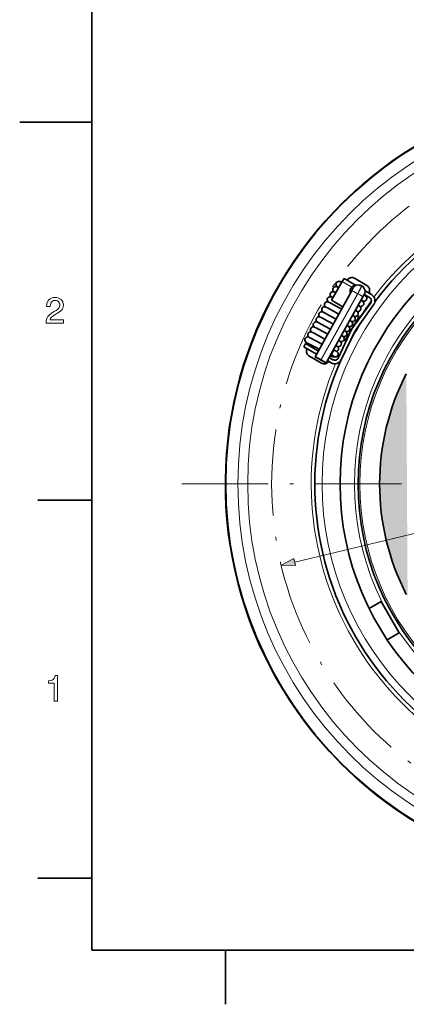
# Model space of a CAD drawing. Extents: x 0 to 354, y 0 to 250.
# Tile 1 of 10: x 0 to 54, y 2 to 139. Entities that reach past the tile are written whole.
import ezdxf

# ---------------------------------------------------------------- set-up
doc = ezdxf.new("R2010")
doc.units = 0
doc.linetypes.add('DASHDOT', pattern=[18.5, 12, -3, 0.5, -3])

msp = doc.modelspace()

# ---------------------------------------------------------------- linework, layer by layer
at = {"color": 7, "lineweight": 35}
for p, q in [((10, 240), (10, 10)), ((10, 10), (344, 10))]:
    msp.add_line(p, q, dxfattribs=at)
at = {"color": 7, "lineweight": 35, "ltscale": 0.25}
msp.add_line((10, 125), (0, 125), dxfattribs=at)
at = {"color": 7, "lineweight": 35, "ltscale": 0.075}
msp.add_line((44.8172, 102.867104), (43.293716, 100.28273), dxfattribs=at)
at = {"color": 7, "lineweight": 35, "ltscale": 0.006225}
msp.add_line((44.745304, 102.74514), (44.517799, 102.84639), dxfattribs=at)
at = {"color": 7, "lineweight": 35, "ltscale": 0.0125}
for p, q in [((44.8172, 102.867104), (45.071114, 103.297836)), ((39.474018, 93.817917), (39.72403, 94.250946))]:
    msp.add_line(p, q, dxfattribs=at)
at = {"color": 7, "lineweight": 13, "ltscale": 0.038029}
msp.add_line((46.127609, 102.09462), (44.8172, 102.867104), dxfattribs=at)
at = {"color": 7, "lineweight": 35, "ltscale": 0.045406}
msp.add_line((46.635715, 102.375504), (45.071114, 103.297836), dxfattribs=at)
at = {"color": 7, "lineweight": 35, "ltscale": 0.05}
for p, q in [((48.245342, 102.297249), (46.522423, 103.312904)), ((40.183239, 92.529213), (41.906155, 91.513557))]:
    msp.add_line(p, q, dxfattribs=at)
at = {"color": 7, "lineweight": 13, "ltscale": 0.262465}
for p, q in [((41.055302, 92.414124), (46.157925, 101.589294)), ((41.82793, 91.999863), (46.930553, 101.175034)), ((41.871593, 91.975555), (46.974216, 101.150719))]:
    msp.add_line(p, q, dxfattribs=at)
at = {"color": 7, "lineweight": 13, "ltscale": 0.004829}
msp.add_line((44.337223, 102.052887), (44.160763, 102.131424), dxfattribs=at)
at = {"color": 7, "lineweight": 35, "ltscale": 0.00125}
msp.add_line((46.001122, 101.905434), (46.025421, 101.949127), dxfattribs=at)
at = {"color": 7, "lineweight": 13, "ltscale": 0.006702}
msp.add_line((46.269066, 101.896988), (46.001122, 101.905434), dxfattribs=at)
at = {"color": 7, "lineweight": 13, "ltscale": 0.007819}
msp.add_line((46.33802, 101.93927), (46.025421, 101.949127), dxfattribs=at)
at = {"color": 7, "lineweight": 35, "ltscale": 0.007824}
msp.add_line((47.107254, 102.375542), (46.794434, 102.385406), dxfattribs=at)
at = {"color": 7, "lineweight": 13, "ltscale": 0.001249}
msp.add_line((46.930553, 101.175034), (46.974216, 101.150719), dxfattribs=at)
at = {"color": 7, "lineweight": 35, "ltscale": 0.001249}
for p, q in [((47.494003, 102.268555), (47.537666, 102.24424)), ((41.765411, 92.001839), (41.809074, 91.977524)), ((41.871593, 91.975555), (41.82793, 91.999863))]:
    msp.add_line(p, q, dxfattribs=at)
at = {"color": 7, "lineweight": 35, "ltscale": 0.025976}
msp.add_line((47.969891, 101.589012), (48.864979, 101.061356), dxfattribs=at)
at = {"color": 7, "lineweight": 35, "ltscale": 0.231219}
msp.add_line((41.052925, 92.414001), (45.548092, 100.496887), dxfattribs=at)
at = {"color": 7, "lineweight": 13, "ltscale": 0.231219}
msp.add_line((41.053516, 92.414185), (45.548683, 100.49707), dxfattribs=at)
at = {"color": 7, "lineweight": 35, "ltscale": 0.262465}
msp.add_line((42.58408, 91.563385), (47.686699, 100.738556), dxfattribs=at)
at = {"color": 7, "lineweight": 35, "ltscale": 0.046667}
msp.add_line((43.293716, 100.28273), (44.901798, 99.33477), dxfattribs=at)
at = {"color": 7, "lineweight": 35, "ltscale": 0.111597}
msp.add_line((48.762867, 99.907677), (46.153965, 96.285561), dxfattribs=at)
at = {"color": 7, "lineweight": 35, "ltscale": 0.00209}
msp.add_line((47.448383, 100.309738), (47.519028, 100.264999), dxfattribs=at)
at = {"color": 7, "lineweight": 35, "ltscale": 0.021688}
msp.add_line((48.611065, 100.63063), (47.863743, 101.071175), dxfattribs=at)
at = {"color": 7, "lineweight": 35, "ltscale": 0.11046}
msp.add_line((49.168583, 99.615448), (46.58625, 96.03022), dxfattribs=at)
at = {"color": 7, "lineweight": 35, "ltscale": 0.0975}
msp.add_line((45.19046, 94.616714), (47.140457, 97.994217), dxfattribs=at)
at = {"color": 7, "lineweight": 35, "ltscale": 0.002582}
msp.add_line((46.665459, 97.171494), (46.754887, 97.119858), dxfattribs=at)
at = {"color": 7, "lineweight": 35, "ltscale": 0.112282}
msp.add_line((44.229317, 92.227547), (46.153965, 96.285561), dxfattribs=at)
at = {"color": 7, "lineweight": 35, "ltscale": 0.111146}
msp.add_line((44.681084, 92.013283), (46.58625, 96.03022), dxfattribs=at)
at = {"color": 7, "lineweight": 35, "ltscale": 0.000385}
msp.add_line((47.190098, 96.868591), (47.203426, 96.860893), dxfattribs=at)
at = {"color": 7, "lineweight": 35, "ltscale": 0.001976}
msp.add_line((45.665459, 95.439438), (45.733921, 95.39991), dxfattribs=at)
at = {"color": 7, "lineweight": 35, "ltscale": 0.001013}
msp.add_line((46.16835, 95.149094), (46.203426, 95.128845), dxfattribs=at)
at = {"color": 7, "lineweight": 35, "ltscale": 0.051572}
msp.add_line((41.251095, 92.770332), (39.474018, 93.817917), dxfattribs=at)
at = {"color": 7, "lineweight": 35, "ltscale": 0.051371}
msp.add_line((39.72403, 94.250946), (41.494186, 93.207443), dxfattribs=at)
at = {"color": 7, "lineweight": 35, "ltscale": 0.006069}
msp.add_line((40.811554, 93.609863), (40.93483, 93.818985), dxfattribs=at)
at = {"color": 7, "lineweight": 35, "ltscale": 0.009999}
msp.add_line((43.570053, 93.200829), (43.375668, 92.851295), dxfattribs=at)
at = {"color": 7, "lineweight": 13, "ltscale": 0.001852}
for p, q in [((43.496014, 93.203163), (43.570053, 93.200829)), ((43.301628, 92.85363), (43.375668, 92.851295))]:
    msp.add_line(p, q, dxfattribs=at)
at = {"color": 7, "lineweight": 35, "ltscale": 0.004896}
msp.add_line((43.555237, 93.309654), (43.750999, 93.303482), dxfattribs=at)
at = {"color": 7, "lineweight": 35, "ltscale": 0.006247}
for p, q in [((43.841896, 93.278343), (44.060207, 93.156784)), ((43.453125, 92.579285), (43.671436, 92.457726))]:
    msp.add_line(p, q, dxfattribs=at)
at = {"color": 7, "lineweight": 35, "ltscale": 4.5e-05}
for p, q in [((41.053516, 92.414185), (41.055302, 92.414124)), ((42.583488, 91.56321), (42.581703, 91.563263))]:
    msp.add_line(p, q, dxfattribs=at)
at = {"color": 7, "lineweight": 35, "ltscale": 0.014779}
msp.add_line((43.269726, 91.580353), (42.760471, 91.880562), dxfattribs=at)
at = {"color": 7, "lineweight": 35, "ltscale": 0.015093}
msp.add_line((43.003559, 92.317673), (43.52364, 92.011086), dxfattribs=at)
at = {"color": 7, "lineweight": 13, "ltscale": 0.007475}
msp.add_line((43.154293, 92.588707), (43.453125, 92.579285), dxfattribs=at)
at = {"color": 7, "lineweight": 13, "ltscale": 0.008936}
msp.add_line((43.314182, 92.468987), (43.671436, 92.457726), dxfattribs=at)
at = {"color": 7, "lineweight": 35, "ltscale": 0.008936}
msp.add_line((43.495975, 92.418716), (43.853233, 92.407455), dxfattribs=at)
at = {"color": 7, "lineweight": 13}
msp.add_line((38.208023, 63.91523), (128.794922, 85.557396), dxfattribs=at)
at = {"color": 7, "linetype": 'DASHDOT', "lineweight": 13}
msp.add_line((145.519974, 74.750755), (21.478657, 74.750755), dxfattribs=at)
at = {"color": 7, "lineweight": 35, "ltscale": 0.1875}
for p, q in [((10, 72.5), (2.5, 72.5)), ((10, 20), (2.5, 20)), ((28.6, 10), (28.6, 2.5))]:
    msp.add_line(p, q, dxfattribs=at)
at = {"color": 7, "lineweight": 35, "ltscale": 0.04793}
msp.add_line((48.546097, 57.451283), (50.206436, 58.409882), dxfattribs=at)
at = {"color": 7, "lineweight": 35, "ltscale": 0.125}
msp.add_line((50.206436, 58.409882), (52.706436, 54.079754), dxfattribs=at)
at = {"color": 7, "lineweight": 35, "ltscale": 0.047913}
msp.add_line((52.706436, 54.079754), (51.046673, 53.12149), dxfattribs=at)
at = {"color": 7, "lineweight": 35}
for points in [[(44.31781, 102.019745), (44.112885, 102.147789), (44.001163, 102.253944), (43.941433, 102.372398), (43.923645, 102.507416), (43.951759, 102.639763), (44.022251, 102.755104), (44.127213, 102.8405), (44.255936, 102.886353), (44.426113, 102.87944), (44.517799, 102.84639)], [(43.527775, 101.454796), (43.701214, 101.411949), (43.901443, 101.313431)], [(43.916546, 102.153854), (44.081882, 102.11451), (44.308056, 102.003273)], [(46.210983, 101.752686), (45.737755, 100.841202), (45.548092, 100.496887)], [(47.537666, 102.24424), (47.7239, 102.103958), (47.865067, 101.918327), (47.950562, 101.701157), (47.973846, 101.468124), (47.926342, 101.217125), (47.821747, 100.988457), (47.686699, 100.738556)], [(42.750233, 100.056671), (42.913475, 100.018219), (43.128056, 99.91317), (43.966827, 99.463562), (44.737083, 99.038559)], [(43.139004, 100.755737), (43.303432, 100.716774), (43.494755, 100.623589)], [(47.425289, 100.268433), (47.611961, 100.150902), (47.735222, 100.024902), (47.792324, 99.875511), (47.786335, 99.714928), (47.747246, 99.615128)], [(47.834557, 101.013924), (48.033119, 100.889313), (48.149376, 100.774292), (48.205486, 100.652115), (48.218136, 100.518265), (48.186062, 100.388351), (48.112724, 100.276016), (48.013512, 100.197998), (47.87859, 100.151863), (47.730938, 100.156662), (47.574245, 100.216721), (47.435238, 100.286606)], [(41.972691, 98.658554), (42.135933, 98.620094), (42.350513, 98.515045), (43.189285, 98.065445), (43.959541, 97.640442)], [(42.361462, 99.357613), (42.524704, 99.319153), (42.739285, 99.214111), (43.578056, 98.764503), (44.348312, 98.3395)], [(46.647747, 98.870308), (46.834419, 98.752785), (46.95768, 98.626778), (47.014782, 98.477386), (47.008793, 98.316803), (46.969704, 98.21701)], [(47.036518, 99.569366), (47.22319, 99.451843), (47.346451, 99.325836), (47.403553, 99.176453), (47.397564, 99.015869), (47.358475, 98.916069)], [(41.195148, 97.260437), (41.358391, 97.22197), (41.572968, 97.116928), (42.411743, 96.667328), (43.181999, 96.242317)], [(41.58392, 97.959496), (41.747162, 97.921036), (41.961739, 97.815987), (42.800514, 97.366386), (43.57077, 96.941376)], [(45.870205, 97.472191), (46.056877, 97.35466), (46.180138, 97.228661), (46.23724, 97.079269), (46.231251, 96.918686), (46.192158, 96.818886)], [(46.258976, 98.171249), (46.445648, 98.053726), (46.568909, 97.927719), (46.626011, 97.778328), (46.620022, 97.617744), (46.580933, 97.517944)], [(40.417606, 95.862312), (40.580849, 95.823853), (40.795425, 95.718811), (41.634201, 95.269203), (42.404457, 94.8442)], [(40.806377, 96.561371), (40.96962, 96.522911), (41.184196, 96.41787), (42.022972, 95.968262), (42.793228, 95.543259)], [(45.092663, 96.074066), (45.279331, 95.956543), (45.402596, 95.830536), (45.459694, 95.681152), (45.453709, 95.520569), (45.414616, 95.420769)], [(45.481434, 96.773132), (45.668102, 96.655602), (45.791367, 96.529602), (45.848469, 96.380211), (45.84248, 96.219627), (45.803387, 96.119827)], [(40.90797, 93.773422), (40.034843, 94.275352), (39.817574, 94.40947), (39.687115, 94.531914), (39.627579, 94.659714), (39.620266, 94.832718), (39.665565, 94.959183), (39.750134, 95.06356), (39.864418, 95.134109), (39.997444, 95.163078), (40.171947, 95.13295), (40.353413, 95.04705), (41.057892, 94.672318), (42.01556, 94.14521)], [(44.315121, 94.675949), (44.501789, 94.558426), (44.625053, 94.432419), (44.682152, 94.283028), (44.676167, 94.122444), (44.637074, 94.022644)], [(44.703892, 95.375008), (44.89056, 95.257484), (45.013824, 95.131477), (45.070923, 94.982086), (45.064938, 94.821503), (45.025845, 94.72171)], [(43.92635, 93.976891), (44.113018, 93.85936), (44.236282, 93.73336), (44.293381, 93.583969), (44.287395, 93.423386), (44.248302, 93.323586)], [(43.495975, 92.418716), (43.330185, 92.457993), (43.134598, 92.553429)]]:
    msp.add_lwpolyline(points, dxfattribs=at)
at = {"color": 7, "lineweight": 13}
for points in [[(3.677447, 97.092102), (3.677447, 97.107956), (3.692605, 97.361382), (3.738079, 97.59301), (3.813868, 97.802841), (3.919974, 97.990883), (4.032646, 98.132339), (4.176641, 98.273285), (4.351958, 98.413734), (4.558597, 98.553673), (4.796559, 98.6931), (5.079507, 98.855576), (5.300239, 99.011116), (5.452017, 99.184494), (5.539992, 99.382439), (5.569317, 99.611687), (5.523942, 99.865211), (5.387818, 100.064644), (5.253169, 100.160416), (5.09122, 100.217873), (4.901971, 100.23703), (4.714396, 100.212723), (4.555353, 100.139809), (4.424843, 100.01828), (4.327972, 99.854218), (4.269851, 99.653694), (4.250477, 99.416718), (4.250477, 99.37471), (3.74323, 99.37471), (3.74323, 99.446838), (3.762995, 99.708313), (3.822289, 99.941101), (3.921113, 100.145218), (4.059467, 100.320648), (4.231653, 100.461601), (4.431976, 100.562279), (4.660435, 100.622688), (4.91703, 100.64283), (5.164164, 100.624847), (5.386431, 100.5709), (5.583831, 100.480995), (5.756364, 100.355125), (5.896451, 100.200027), (5.996514, 100.022438), (6.056551, 99.822365), (6.076564, 99.5998), (6.055385, 99.36837), (5.991846, 99.157021), (5.88595, 98.965744), (5.736638, 98.79261), (5.542854, 98.635681), (5.304598, 98.494957), (5.023235, 98.344368), (4.779607, 98.202232), (4.586616, 98.069611), (4.444261, 97.946495), (4.298526, 97.758263), (4.212433, 97.548622), (6.076564, 97.548622), (6.076564, 97.092102)], [(38.087738, 64.418694), (36.329052, 63.466324), (38.328308, 63.411758)], [(4.808448, 44.592106), (4.808448, 47.077614), (3.996853, 47.077614), (3.996853, 47.432686), (4.269807, 47.455582), (4.491595, 47.513702), (4.662218, 47.607052), (4.788017, 47.740555), (4.875332, 47.919147), (4.924163, 48.14283), (5.264969, 48.14283), (5.264969, 44.592106)]]:
    msp.add_lwpolyline(points, close=True, dxfattribs=at)
for centre, radius in [((83.499313, 74.750755), 54.922354), ((83.499313, 74.750755), 53.188133), ((83.499313, 74.750755), 51.826994), ((83.499313, 74.750755), 41.5), ((83.499374, 74.74482), 37), ((83.499374, 74.74482), 36.246217)]:
    msp.add_circle(centre, radius, dxfattribs=at)
at = {"color": 7, "lineweight": 35}
for centre, radius in [((83.499313, 74.750755), 54.87059), ((83.499313, 74.750755), 39), ((83.499374, 74.74482), 36.5)]:
    msp.add_circle(centre, radius, dxfattribs=at)
at = {"color": 7, "linetype": 'DASHDOT', "lineweight": 13}
msp.add_circle((83.501472, 74.736313), 48.5, dxfattribs=at)
at = {"color": 7, "lineweight": 35}
for centre, radius, start, end in [((83.499313, 74.750755), 54.932577, 61.352113, 241.352115), ((83.499313, 74.750755), 42.5, 36.561921, 143.478587), ((46.141552, 102.666809), 0.75, 59.48075, 149.480753), ((43.516716, 101.05426), 0.403499, 151.127115, 234.496203), ((43.513966, 101.053925), 0.401076, 88.02672, 150.895408), ((43.905487, 101.753326), 0.403499, 151.127115, 234.496203), ((43.902737, 101.752991), 0.401076, 88.026768, 150.895408), ((43.123676, 99.721779), 2.618113, 62.511326, 65.136304), ((47.080276, 101.52552), 0.850448, 60.890494, 88.182264), ((47.864471, 101.651154), 0.75, 329.480748, 59.48075), ((42.73917, 99.656143), 0.403499, 151.127115, 234.496203), ((42.736423, 99.655807), 0.401076, 88.02672, 150.895408), ((43.127941, 100.355209), 0.403499, 151.127115, 234.496203), ((43.125195, 100.354866), 0.401076, 88.02672, 150.895408), ((48.357151, 100.199905), 0.5, 324.235955, 59.48075), ((48.357151, 100.199905), 1, 324.235955, 59.48075), ((41.961628, 98.258026), 0.403499, 151.127115, 234.496203), ((41.958881, 98.25769), 0.401076, 88.02672, 150.895408), ((42.350399, 98.957085), 0.403499, 151.127115, 234.496203), ((42.347652, 98.956749), 0.401076, 88.02672, 150.895408), ((47.011086, 99.141479), 0.431573, 247.859693, 267.763172), ((47.008057, 99.111145), 0.401076, 268.026776, 330.895406), ((47.399857, 99.840538), 0.431573, 247.859693, 267.763172), ((47.396828, 99.810204), 0.401076, 268.026776, 330.895406), ((41.181339, 96.859566), 0.401076, 88.02672, 150.895408), ((41.572857, 97.55896), 0.403499, 151.127115, 234.496203), ((41.57011, 97.558624), 0.401076, 88.02672, 150.895408), ((46.233543, 97.743355), 0.431573, 247.859693, 267.763172), ((46.230515, 97.713028), 0.401076, 268.026776, 330.895406), ((46.622314, 98.442413), 0.431573, 247.859693, 267.763172), ((46.619286, 98.412086), 0.401076, 268.026776, 330.895406), ((46.765457, 97.344696), 0.75, 60.000002, 82.98507), ((40.403797, 95.461449), 0.401076, 88.02672, 150.895408), ((40.795315, 96.160843), 0.403499, 151.127115, 234.496203), ((40.792568, 96.160507), 0.401076, 88.02672, 150.895408), ((41.184086, 96.859901), 0.403499, 151.127115, 234.496203), ((45.456001, 96.345238), 0.431573, 247.859693, 267.763172), ((45.452969, 96.314903), 0.401076, 268.026776, 330.895406), ((45.844772, 97.044296), 0.431573, 247.859693, 267.763172), ((83.499313, 74.750755), 42.5, 148.375013, 152.50374), ((45.841743, 97.013962), 0.401076, 268.026776, 330.895406), ((40.406551, 95.461784), 0.403503, 151.127457, 234.507541), ((44.678459, 94.947113), 0.431573, 247.859693, 267.763172), ((44.675426, 94.916786), 0.401076, 268.026776, 330.895406), ((45.06723, 95.646179), 0.431573, 247.859693, 267.763172), ((45.56546, 95.266235), 0.75, 224.87375, 239.999997), ((45.064198, 95.615845), 0.401076, 268.026776, 330.895406), ((40.56411, 93.175308), 0.75, 149.480753, 239.480752), ((43.89817, 93.518326), 0.400646, 294.595871, 330.917652), ((44.289688, 94.248055), 0.431573, 247.859693, 267.763172), ((44.286655, 94.217728), 0.401076, 268.026776, 330.895406), ((83.499313, 74.750755), 42.5, 156.236028, 263.514446), ((42.287025, 92.159653), 0.75, 239.480752, 329.480748), ((43.777554, 92.441811), 1, 239.480752, 334.62577), ((43.777554, 92.441811), 0.5, 239.480752, 334.62577), ((83.499374, 74.74482), 33.5, 152.783354, 207.216646)]:
    msp.add_arc(centre, radius, start, end, dxfattribs=at)
at = {"color": 7, "lineweight": 13}
for start, end in [(37.214159, 142.866917), (143.672565, 148.350862), (152.516034, 156.163123), (157.153063, 262.876103)]:
    msp.add_arc((83.499313, 74.750755), 43, start, end, dxfattribs=at)
for centre, major_axis, ratio, start_param, end_param in [((44.355148, 102.480949), (-0.162636, -0.36544), 0.983353, 3.1415619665, 6.192874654), ((45.8769, 101.170227), (-1.747887, 0.972061), 0.016388, 6.1011925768, 6.7614982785), ((45.868465, 101.17482), (-1.704185, 0.947754), 0.016388, 5.8443390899, 6.7212989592), ((45.491524, 100.498871), (0.778374, 1.397903), 0.031765, 4.7287856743, 6.2995820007), ((46.900185, 101.175987), (0.742851, -0.413124), 0.016388, 1.5390214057, 3.1098177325), ((46.143635, 101.589745), (0.194595, 0.349472), 0.031765, 4.7287856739, 6.2995747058), ((47.011326, 101.483688), (0.026787, 0.849579), 0.999361, 1.0945107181, 1.3219949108), ((47.08028, 101.52597), (0.026787, 0.849579), 0.999361, 6.2829639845, 7.3776960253), ((46.885895, 101.176437), (0.608109, 1.09211), 0.031765, 4.7287856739, 6.2831472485), ((46.929558, 101.15213), (-0.608109, -1.09211), 0.031765, 1.5871930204, 3.1415545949), ((46.290943, 100.083763), (0.742851, -0.413124), 0.016388, 3.1098177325, 3.1415924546), ((46.943848, 101.151672), (0.742851, -0.413124), 0.016388, 6.2831852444, 7.8222067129), ((45.8769, 101.170227), (-1.747887, 0.972061), 0.016388, 2.6807119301, 3.6022769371), ((45.868465, 101.17482), (-1.704185, 0.947754), 0.016388, 2.7481572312, 3.5349871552), ((41.567684, 93.441467), (-1.747887, 0.972061), 0.016388, 4.687632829, 7.4761146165), ((41.567684, 93.441467), (-1.747887, 0.972061), 0.016388, 2.6915954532, 3.1098177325), ((43.508568, 92.81852), (0.012604, 0.399803), 0.999361, 2.6653070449, 3.1416282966)]:
    msp.add_ellipse(centre, major_axis=major_axis, ratio=ratio, start_param=start_param, end_param=end_param, dxfattribs=at)
at = {"color": 7, "lineweight": 35}
for centre, major_axis, ratio, start_param, end_param in [((46.743385, 101.492134), (0.026787, 0.849579), 0.999361, 1.0945107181, 1.9325482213), ((46.767681, 101.535828), (0.026787, 0.849579), 0.999361, 0.000035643, 1.0945107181), ((41.567684, 93.441467), (-1.354614, 0.753342), 0.016388, 0.0000405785, 1.0747792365), ((41.567684, 93.441467), (-1.354614, 0.753342), 0.016388, 6.2514103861, 6.2832258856), ((41.567684, 93.441467), (-1.354614, 0.753342), 0.016388, 4.6804404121, 6.2514103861), ((43.744705, 93.103577), (0.006302, 0.199898), 0.999361, 0.000035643, 1.0945107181), ((43.744705, 93.103577), (0.006302, 0.199898), 0.999361, 5.8068996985, 6.2832209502), ((43.865822, 92.807251), (0.012604, 0.399803), 0.999361, 3.1416282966, 5.8068996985), ((41.795776, 92.000885), (0.742851, -0.413124), 0.016388, 3.141639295, 4.6806140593), ((41.795776, 92.000885), (0.742851, -0.413124), 0.016388, 3.1098177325, 3.141639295), ((41.797565, 92.000824), (0.742851, -0.413124), 0.016388, 1.5390214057, 3.1098177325), ((41.839439, 91.97657), (0.742851, -0.413124), 0.016388, 4.6806140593, 6.2514103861), ((41.841228, 91.976517), (0.742851, -0.413124), 0.016388, 0.0000466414, 1.5390214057), ((43.55032, 92.754051), (0.006302, 0.199898), 0.999361, 1.0945107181, 2.6653070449), ((43.865822, 92.807251), (0.012604, 0.399803), 0.999361, 2.6653070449, 3.1416282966), ((41.841228, 91.976517), (0.742851, -0.413124), 0.016388, 6.2514103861, 6.2832319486)]:
    msp.add_ellipse(centre, major_axis=major_axis, ratio=ratio, start_param=start_param, end_param=end_param, dxfattribs=at)
at = {"color": 254, "lineweight": 5}
for points in [[(52.995499, 88.592682), (53.708378, 59.423382), (53.708378, 90.066254), (53.886192, 59.122211)], [(52.355453, 87.086052), (52.704456, 61.556835), (52.995499, 88.592682), (53.708378, 59.423382)], [(51.789772, 85.54995), (52.096992, 63.076897), (52.355453, 87.086052), (52.704456, 61.556835)], [(51.299801, 83.988052), (51.56451, 64.624817), (51.789772, 85.54995), (52.096992, 63.076897)], [(50.886715, 82.404083), (51.10828, 66.196907), (51.299801, 83.988052), (51.56451, 64.624817)], [(50.551498, 80.801826), (50.729389, 67.789398), (50.886715, 82.404083), (51.10828, 66.196907)], [(50.294952, 79.185104), (50.428741, 69.398506), (50.551498, 80.801826), (50.729389, 67.789398)], [(50.117687, 77.557785), (50.207058, 71.02037), (50.294952, 79.185104), (50.428741, 69.398506)], [(50.020126, 75.923744), (50.064865, 72.651131), (50.117687, 77.557785), (50.207058, 71.02037)], [(50.064865, 72.651131), (50.020126, 75.923744), (50.002506, 74.286896)]]:
    msp.add_solid(points, dxfattribs=at)
at = {"color": 7, "lineweight": 13}
msp.add_solid([(38.087738, 64.418694), (36.329052, 63.466324), (38.087738, 64.418694), (38.328308, 63.411758)], dxfattribs=at)

doc.saveas('drawing.dxf')
